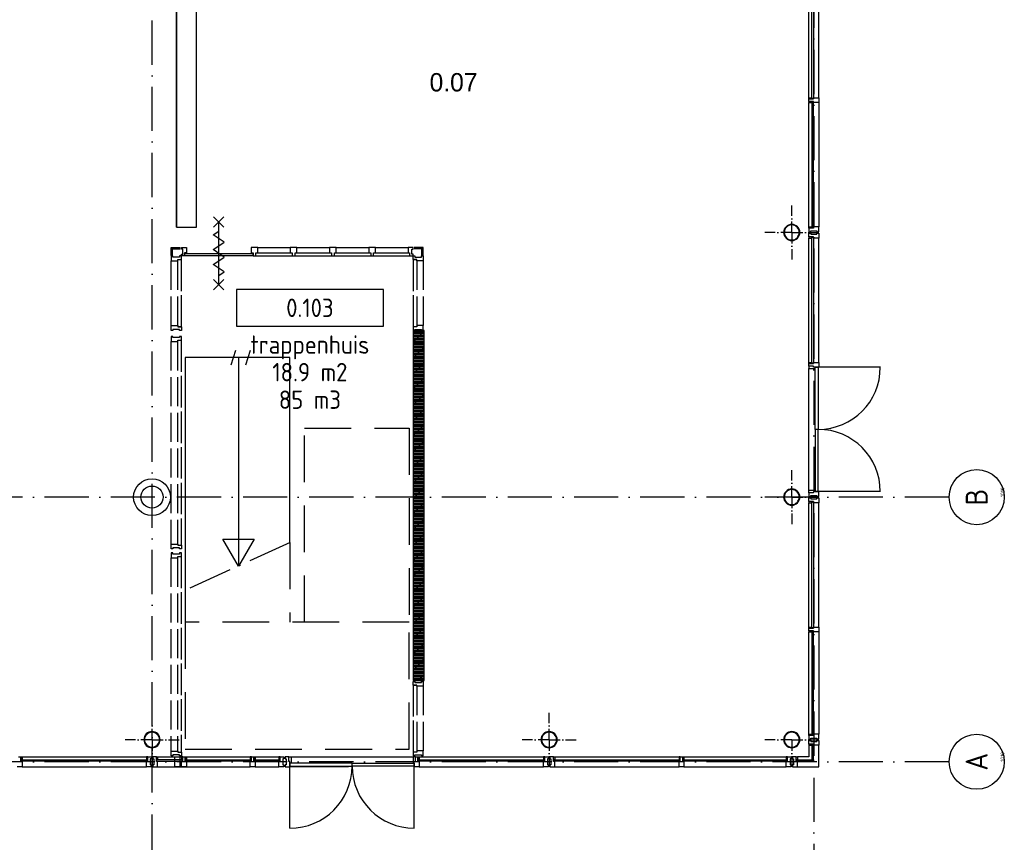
# Model space of a CAD drawing. Header units: millimetres. Extents: x 90707 to 450385, y -1262 to 949019.
# Tile 20 of 60: x 179547 to 192937, y 8112 to 19302. Entities that reach past the tile are written whole.
import ezdxf
from ezdxf.enums import TextEntityAlignment as Align

# ---------------------------------------------------------------- set-up
doc = ezdxf.new("R2010")
doc.units = ezdxf.units.MM
doc.header["$LTSCALE"] = 100
doc.linetypes.add('DASHDOT', pattern=[9, 6, -1.5, 0, -1.5])
doc.linetypes.add('HIDDEN', pattern=[9.525, 6.35, -3.175])
doc.layers.get('0').update_dxf_attribs({"linetype": 'CONTINUOUS'})
for name, color, linetype in [('AL$1----_ALGEMEEN', 7, 'CONTINUOUS'), ('AL$7----_STRAMIEN', 1, 'DASHDOT'), ('AL$8----_HULPKOLOM', 2, 'CONTINUOUS'), ('AL$8----_HULPLIJNEN', 2, 'CONTINUOUS'), ('AL22----_BINNENWAND', 7, 'CONTINUOUS'), ('AL24----_TRAPPEN', 7, 'CONTINUOUS'), ('AL28----_KONSTRUKTIE', 3, 'CONTINUOUS'), ('AL31----_BUITENKOZ', 7, 'CONTINUOUS'), ('AL31----_DRAAIRICHTING', 1, 'CONTINUOUS'), ('AL32----_BINNENKOZ', 7, 'CONTINUOUS'), ('AL65----_BEVEILIGING', 7, 'CONTINUOUS'), ('ALN-----_BLOCKNAAM', 2, 'CONTINUOUS'), ('ALXA1---_RASTER50', 12, 'CONTINUOUS'), ('ALXAB---_PREFABBETON', 1, 'CONTINUOUS'), ('ALXOU---_GLAS', 7, 'CONTINUOUS'), ('BOUW', 8, 'CONTINUOUS'), ('EL6441--_DATACOM', 3, 'CONTINUOUS'), ('INHOUD', 7, 'CONTINUOUS'), ('KABELGOOT', 8, 'CONTINUOUS'), ('OMSCHRIJVING', 7, 'CONTINUOUS'), ('OPPERVLAK', 7, 'CONTINUOUS'), ('VOLGNUMMER', 7, 'CONTINUOUS')]:
    doc.layers.add(name, color=color, linetype=linetype)
doc.styles.add('2_0', font='iso', dxfattribs={"height": 200})
doc.styles.add('BURO-025', font='BUROFONT.shx', dxfattribs={"height": 250})
doc.styles.get("Standard").update_dxf_attribs({"font": 'iso.shx'})

# ---------------------------------------------------------------- blocks, each defined once
blk = doc.blocks.new('GEBOUWLABEL')
at = {"layer": 'VOLGNUMMER'}
blk.add_lwpolyline([(-4, -1), (4, -1), (4, 1), (-4, 1)], close=True, dxfattribs=at)
at = {"color": 0, "linetype": 'ByBlock', "flags": 1}
for tag, p in [('OPPERVLAKTESOORT', (0.5, 8)), ('TERREIN', (0.5, 6.5)), ('GEBOUW', (0.5, 5)), ('GEBRUIKSFUNCTIE', (0.5, 3.5)), ('BOUWLAAG', (0.5, 2)), ('HOOGTE', (0, -6.5)), ('RUIMTEFUNCTIE', (0, -8))]:
    blk.add_attdef(tag, text='', height=1, dxfattribs=at).set_placement(p, align=Align.MIDDLE_CENTER)
at = {"layer": 'INHOUD', "color": 0, "linetype": 'ByBlock'}
blk.add_attdef('INHOUD', text='', height=1, dxfattribs=at).set_placement((0, -5), align=Align.MIDDLE_CENTER)
at = {"layer": 'OMSCHRIJVING', "color": 0, "linetype": 'ByBlock'}
blk.add_attdef('OMSCHRIJVING', text='', height=1, dxfattribs=at).set_placement((0, -2), align=Align.MIDDLE_CENTER)
at = {"layer": 'OPPERVLAK', "color": 0, "linetype": 'ByBlock'}
blk.add_attdef('OPPERVLAK', text='', height=1, dxfattribs=at).set_placement((0, -3.5), align=Align.MIDDLE_CENTER)
at = {"layer": 'VOLGNUMMER', "color": 0, "linetype": 'ByBlock'}
blk.add_attdef('VOLGNUMMER', text='', height=1, dxfattribs=at).set_placement((0, 0), align=Align.MIDDLE_CENTER)
blk = doc.blocks.new('1010')
at = {"layer": 'AL$7----_STRAMIEN', "color": 7, "linetype": 'Continuous'}
blk.add_circle((0, 750), 750, dxfattribs=at)
at = {"layer": 'AL$7----_STRAMIEN', "color": 3, "linetype": 'Continuous'}
blk.add_attdef('STR-NAAM', text='', height=600, rotation=360, dxfattribs=at).set_placement((0, 750), align=Align.MIDDLE)
at = {"layer": 'ALN-----_BLOCKNAAM', "linetype": 'Continuous'}
blk.add_text('1010', height=100, dxfattribs=at).set_placement((0, 0))
blk = doc.blocks.new('EH100000')
at = {"linetype": 'ByBlock'}
for p, q in [((1, 0.5), (0, 0.5)), ((1, 0.5, 1), (0, 0.5, 1)), ((0, -0.5, 1), (1, -0.5, 1)), ((1, -0.5), (0, -0.5))]:
    blk.add_line(p, q, dxfattribs=at)
at = {"linetype": 'ByBlock', "invisible_edges": 15}
for points in [[(1, -0.5), (0, -0.5), (0, 0.5), (1, 0.5)], [(0, 0.5), (1, 0.5), (1, 0.5, 1), (0, 0.5, 1)], [(0, -0.5, 1), (1, -0.5, 1), (1, -0.5), (0, -0.5)]]:
    blk.add_3dface(points, dxfattribs=at)
at = {"linetype": 'ByBlock', "style": '2_0', "flags": 8}
blk.add_attdef('FUNCTIE', text='', height=0.5, dxfattribs=at).set_placement((0.5, 0), align=Align.MIDDLE)
at = {"linetype": 'ByBlock', "flags": 9}
blk.add_attdef('SCHOT', text='', height=0.5, dxfattribs=at).set_placement((0.5, 0), align=Align.MIDDLE)
blk = doc.blocks.new('EH100005')
blk.add_lwpolyline([(-1, -0.5), (0, -0.5), (0, 0.5), (-1, 0.5)])
at = {"style": '2_0', "flags": 9}
blk.add_attdef('HULPSTUK', text='', height=0.5, dxfattribs=at).set_placement((0, 0), align=Align.MIDDLE)
blk = doc.blocks.new('A$Cca306792')
at = {"layer": 'AL$1----_ALGEMEEN', "color": 8}
blk.add_line((92303, 14330), (92303, 14330), dxfattribs=at)
at = {"layer": 'AL$7----_STRAMIEN'}
blk.add_line((99228, 78659), (99228, 5370), dxfattribs=at)
at = {"layer": 'AL$7----_STRAMIEN', "color": 1}
blk.add_line((101068, 10470), (79128, 10470), dxfattribs=at)
for points in [[(90228, 5550), (90228, 78659)], [(101068, 14070), (52728, 14070), (28083, 14070)]]:
    blk.add_lwpolyline(points, dxfattribs=at)
at = {"layer": 'AL$8----_HULPKOLOM', "color": 8}
blk.add_circle((90228, 14070), 250, dxfattribs=at)
at = {"layer": 'AL$8----_HULPLIJNEN', "color": 8, "linetype": 'DASHDOT', "ltscale": 0.25}
for p, q in [((98928, 17670), (98928, 18037)), ((98928, 17670), (98561, 17670)), ((98928, 17670), (98928, 17302)), ((98928, 17670), (99296, 17670)), ((98928, 14070), (98928, 14437)), ((98928, 14070), (98561, 14070)), ((98928, 14070), (98928, 13702)), ((98928, 14070), (99296, 14070)), ((90228, 10770), (90228, 11137)), ((95628, 10770), (95628, 11137)), ((90228, 10770), (89861, 10770)), ((90228, 10770), (90228, 10402)), ((90228, 10770), (90596, 10770)), ((95628, 10770), (95261, 10770)), ((95628, 10770), (95628, 10402)), ((95628, 10770), (95996, 10770)), ((98928, 10770), (98561, 10770)), ((98928, 10770), (98928, 10402)), ((98928, 10770), (99296, 10770))]:
    blk.add_line(p, q, dxfattribs=at)
at = {"layer": 'AL24----_TRAPPEN', "color": 8}
for p, q in [((91304, 15870), (91367, 16070)), ((91504, 15870), (91567, 16070)), ((90680, 15970), (90680, 12805)), ((92103, 15970), (90680, 15970)), ((91404, 15970), (91404, 13130)), ((92103, 13452), (92103, 15970)), ((90680, 15050), (90680, 12805)), ((91404, 13130), (91193, 13496)), ((91193, 13496), (91616, 13496)), ((91616, 13496), (91404, 13130))]:
    blk.add_line(p, q, dxfattribs=at)
at = {"layer": 'AL24----_TRAPPEN', "color": 8, "linetype": 'HIDDEN'}
for p, q in [((92303, 12370), (92303, 15009)), ((92303, 15009), (93726, 15009)), ((93726, 15009), (93726, 12370)), ((92103, 13452), (92103, 12370)), ((90680, 12805), (90680, 12170)), ((90680, 12370), (90680, 10639)), ((93726, 12370), (90680, 12370)), ((93726, 12370), (92303, 12370)), ((93726, 10639), (93726, 12370)), ((90680, 10639), (93726, 10639))]:
    blk.add_line(p, q, dxfattribs=at)
at = {"layer": 'AL24----_TRAPPEN', "color": 8, "linetype": 'DASHDOT'}
blk.add_line((92106, 13453), (90680, 12805), dxfattribs=at)
at = {"layer": 'AL28----_KONSTRUKTIE', "color": 8, "linetype": 'Continuous'}
for p, q in [((93928, 16336), (93778, 16336)), ((93778, 16336), (93778, 11574)), ((93928, 11574), (93928, 16336)), ((93778, 11574), (93928, 11574))]:
    blk.add_line(p, q, dxfattribs=at)
at = {"layer": 'AL28----_KONSTRUKTIE', "color": 8}
blk.add_circle((90228, 14070), 150, dxfattribs=at)
for centre, radius, start, end in [((98928, 17670), 110, 0, 180), ((98928, 17670), 102, 0, 180), ((98928, 17670), 110, 180, 0), ((98928, 17670), 102, 180, 0), ((98928, 14070), 110, 0, 180), ((98928, 14070), 110, 180, 0), ((98928, 14070), 102, 0, 180), ((98928, 14070), 102, 180, 0), ((90228, 10770), 110, 0, 180), ((90228, 10770), 102, 0, 180), ((95628, 10770), 110, 0, 180), ((95628, 10770), 102, 0, 180), ((98928, 10770), 110, 0, 180), ((98928, 10770), 102, 0, 180), ((90228, 10770), 110, 180, 0), ((90228, 10770), 102, 180, 0), ((95628, 10770), 110, 180, 0), ((95628, 10770), 102, 180, 0), ((98928, 10770), 110, 180, 0), ((98928, 10770), 102, 180, 0)]:
    blk.add_arc(centre, radius, start, end, dxfattribs=at)
at = {"layer": 'AL31----_BUITENKOZ', "color": 8}
for p, q in [((99159, 19503), (99159, 21194)), ((99298, 19503), (99298, 21194)), ((99159, 19486), (99159, 19503)), ((99159, 19503), (99197, 19503)), ((99159, 19453), (99159, 19486)), ((99159, 19486), (99226, 19486)), ((99197, 19486), (99159, 19486)), ((99197, 19453), (99159, 19453)), ((99159, 19453), (99159, 19436)), ((99226, 19453), (99159, 19453)), ((99159, 17746), (99159, 19436)), ((99159, 19436), (99197, 19436)), ((99197, 19503), (99201, 19503)), ((99197, 19486), (99197, 19503)), ((99197, 19503), (99197, 19486)), ((99226, 19486), (99197, 19486)), ((99226, 19453), (99197, 19453)), ((99197, 19453), (99197, 19436)), ((99197, 19436), (99197, 19453)), ((99197, 19436), (99201, 19436)), ((99201, 19503), (99201, 19490)), ((99201, 19490), (99222, 19490)), ((99201, 19436), (99201, 19449)), ((99201, 19449), (99222, 19449)), ((99222, 19490), (99222, 19503)), ((99222, 19503), (99226, 19503)), ((99222, 19449), (99222, 19436)), ((99222, 19436), (99226, 19436)), ((99226, 19486), (99226, 19503)), ((99226, 19503), (99298, 19503)), ((99226, 19503), (99226, 19486)), ((99226, 19436), (99226, 19453)), ((99226, 19436), (99226, 19453)), ((99298, 19436), (99226, 19436)), ((99298, 19503), (99298, 19436)), ((99298, 19436), (99298, 17746)), ((99159, 17729), (99159, 17746)), ((99159, 17746), (99197, 17746)), ((99197, 17729), (99159, 17729)), ((99226, 17729), (99159, 17729)), ((99159, 17729), (99159, 17679)), ((99159, 17679), (99189, 17679)), ((99189, 17679), (99189, 17693)), ((99189, 17693), (99269, 17693)), ((99197, 17746), (99197, 17729)), ((99197, 17746), (99201, 17746)), ((99197, 17729), (99197, 17746)), ((99226, 17729), (99197, 17729)), ((99201, 17746), (99201, 17733)), ((99201, 17733), (99222, 17733)), ((99222, 17733), (99222, 17746)), ((99222, 17746), (99226, 17746)), ((99226, 17746), (99226, 17729)), ((99226, 17746), (99226, 17729)), ((99298, 17746), (99226, 17746)), ((99269, 17693), (99269, 17679)), ((99269, 17679), (99298, 17679)), ((99298, 17679), (99298, 17746)), ((99159, 17611), (99159, 17661)), ((99159, 17661), (99189, 17661)), ((99197, 17611), (99159, 17611)), ((99159, 17611), (99159, 17594)), ((99226, 17611), (99159, 17611)), ((99159, 15903), (99159, 17594)), ((99159, 17594), (99197, 17594)), ((99189, 17661), (99189, 17647)), ((99189, 17647), (99269, 17647)), ((99197, 17594), (99197, 17611)), ((99226, 17611), (99197, 17611)), ((99197, 17611), (99197, 17594)), ((99197, 17594), (99201, 17594)), ((99201, 17594), (99201, 17607)), ((99201, 17607), (99222, 17607)), ((99222, 17607), (99222, 17594)), ((99222, 17594), (99226, 17594)), ((99226, 17594), (99226, 17611)), ((99226, 17594), (99226, 17611)), ((99298, 17594), (99226, 17594)), ((99269, 17647), (99269, 17661)), ((99269, 17661), (99298, 17661)), ((99298, 17661), (99298, 17594)), ((99298, 15903), (99298, 17594)), ((99159, 15886), (99159, 15903)), ((99159, 15903), (99197, 15903)), ((99159, 15853), (99159, 15886)), ((99159, 15886), (99226, 15886)), ((99197, 15886), (99159, 15886)), ((99159, 15853), (99159, 15819)), ((99226, 15853), (99159, 15853)), ((99226, 15853), (99159, 15853)), ((99159, 14163), (99159, 15819)), ((99159, 15819), (99247, 15819)), ((99197, 15903), (99201, 15903)), ((99197, 15886), (99197, 15903)), ((99197, 15903), (99197, 15886)), ((99226, 15886), (99197, 15886)), ((99201, 15903), (99201, 15890)), ((99201, 15890), (99222, 15890)), ((99222, 15890), (99222, 15903)), ((99222, 15903), (99226, 15903)), ((99226, 15886), (99226, 15903)), ((99226, 15903), (99298, 15903)), ((99226, 15903), (99226, 15886)), ((99226, 15836), (99226, 15853)), ((99226, 15836), (99226, 15853)), ((99247, 15836), (99226, 15836)), ((99298, 15836), (99226, 15836)), ((99247, 15836), (99287, 15836)), ((99247, 14991), (99247, 15836)), ((99247, 15819), (99247, 15836)), ((99287, 15836), (99287, 14991)), ((99298, 15903), (99298, 15836)), ((99287, 14991), (99247, 14991)), ((99287, 14991), (99247, 14991)), ((99247, 14991), (99247, 14146)), ((99287, 14146), (99287, 14991)), ((99159, 14129), (99159, 14163)), ((99159, 14163), (99247, 14163)), ((99226, 14129), (99159, 14129)), ((99159, 14129), (99159, 14079)), ((99226, 14129), (99159, 14129)), ((99159, 14079), (99189, 14079)), ((99159, 14011), (99159, 14061)), ((99159, 14061), (99189, 14061)), ((99189, 14079), (99189, 14093)), ((99189, 14093), (99269, 14093)), ((99189, 14061), (99189, 14047)), ((99226, 14146), (99226, 14129)), ((99298, 14146), (99226, 14146)), ((99247, 14146), (99226, 14146)), ((99226, 14146), (99226, 14129)), ((99247, 14163), (99247, 14146)), ((99247, 14146), (99287, 14146)), ((99269, 14093), (99269, 14079)), ((99269, 14079), (99298, 14079)), ((99269, 14047), (99269, 14061)), ((99269, 14061), (99298, 14061)), ((99298, 14079), (99298, 14146)), ((99298, 14061), (99298, 13994)), ((99197, 14011), (99159, 14011)), ((99159, 14011), (99159, 13994)), ((99226, 14011), (99159, 14011)), ((99159, 12303), (99159, 13994)), ((99159, 13994), (99197, 13994)), ((99189, 14047), (99269, 14047)), ((99197, 13994), (99197, 14011)), ((99226, 14011), (99197, 14011)), ((99197, 14011), (99197, 13994)), ((99197, 13994), (99201, 13994)), ((99201, 13994), (99201, 14007)), ((99201, 14007), (99222, 14007)), ((99222, 14007), (99222, 13994)), ((99222, 13994), (99226, 13994)), ((99226, 13994), (99226, 14011)), ((99226, 13994), (99226, 14011)), ((99298, 13994), (99226, 13994)), ((99298, 12303), (99298, 13994)), ((99159, 12286), (99159, 12303)), ((99159, 12303), (99197, 12303)), ((99159, 12253), (99159, 12286)), ((99159, 12286), (99226, 12286)), ((99197, 12286), (99159, 12286)), ((99197, 12253), (99159, 12253)), ((99159, 12253), (99159, 12236)), ((99226, 12253), (99159, 12253)), ((99159, 12236), (99197, 12236)), ((99159, 10846), (99159, 12236)), ((99197, 12303), (99201, 12303)), ((99197, 12286), (99197, 12303)), ((99197, 12303), (99197, 12286)), ((99226, 12286), (99197, 12286)), ((99226, 12253), (99197, 12253)), ((99197, 12253), (99197, 12236)), ((99197, 12236), (99197, 12253)), ((99197, 12236), (99201, 12236)), ((99201, 12303), (99201, 12290)), ((99201, 12290), (99222, 12290)), ((99201, 12236), (99201, 12249)), ((99201, 12249), (99222, 12249)), ((99222, 12290), (99222, 12303)), ((99222, 12303), (99226, 12303)), ((99222, 12249), (99222, 12236)), ((99222, 12236), (99226, 12236)), ((99226, 12286), (99226, 12303)), ((99226, 12303), (99298, 12303)), ((99226, 12303), (99226, 12286)), ((99226, 12236), (99226, 12253)), ((99226, 12236), (99226, 12253)), ((99298, 12236), (99226, 12236)), ((99298, 12303), (99298, 12236)), ((99298, 12236), (99298, 10846)), ((99159, 10829), (99159, 10846)), ((99159, 10846), (99197, 10846)), ((99197, 10829), (99159, 10829)), ((99226, 10829), (99159, 10829)), ((99159, 10829), (99159, 10779)), ((99159, 10779), (99189, 10779)), ((99189, 10779), (99189, 10793)), ((99189, 10793), (99269, 10793)), ((99197, 10846), (99197, 10829)), ((99197, 10846), (99201, 10846)), ((99197, 10829), (99197, 10846)), ((99226, 10829), (99197, 10829)), ((99201, 10846), (99201, 10833)), ((99201, 10833), (99222, 10833)), ((99222, 10833), (99222, 10846)), ((99222, 10846), (99226, 10846)), ((99226, 10846), (99226, 10829)), ((99226, 10846), (99226, 10829)), ((99298, 10846), (99226, 10846)), ((99269, 10793), (99269, 10779)), ((99269, 10779), (99298, 10779)), ((99298, 10779), (99298, 10846)), ((99159, 10694), (99159, 10539)), ((99298, 10400), (99298, 10694)), ((88412, 10539), (88445, 10539)), ((88445, 10539), (88445, 10472)), ((88445, 10501), (88445, 10539)), ((88445, 10539), (88462, 10539)), ((88445, 10472), (88445, 10501)), ((88445, 10501), (88462, 10501)), ((88462, 10501), (88445, 10501)), ((88445, 10472), (88462, 10472)), ((88462, 10472), (88445, 10472)), ((88462, 10497), (88449, 10497)), ((88449, 10497), (88449, 10476)), ((88449, 10476), (88462, 10476)), ((88462, 10539), (90152, 10539)), ((88462, 10539), (88462, 10501)), ((88462, 10501), (88462, 10497)), ((88462, 10476), (88462, 10472)), ((88462, 10472), (88462, 10400)), ((90169, 10539), (90152, 10539)), ((90152, 10539), (90152, 10501)), ((90152, 10501), (90169, 10501)), ((90152, 10501), (90152, 10497)), ((90169, 10501), (90152, 10501)), ((90152, 10497), (90165, 10497)), ((90165, 10476), (90152, 10476)), ((90152, 10476), (90152, 10472)), ((90152, 10472), (90169, 10472)), ((90152, 10400), (90152, 10472)), ((90152, 10472), (90169, 10472)), ((90165, 10497), (90165, 10476)), ((90169, 10501), (90169, 10539)), ((90169, 10472), (90169, 10539)), ((90169, 10539), (90219, 10539)), ((90169, 10472), (90169, 10501)), ((90219, 10509), (90205, 10509)), ((90205, 10509), (90205, 10429)), ((90219, 10539), (90219, 10509)), ((90287, 10539), (90237, 10539)), ((90237, 10539), (90237, 10509)), ((90237, 10509), (90251, 10509)), ((90251, 10509), (90251, 10429)), ((90287, 10539), (91582, 10539)), ((90287, 10501), (90287, 10539)), ((90287, 10539), (90304, 10539)), ((90287, 10472), (90287, 10539)), ((90287, 10472), (90287, 10501)), ((90287, 10501), (90304, 10501)), ((90304, 10501), (90287, 10501)), ((90304, 10472), (90287, 10472)), ((90304, 10472), (90287, 10472)), ((90304, 10497), (90291, 10497)), ((90291, 10497), (90291, 10476)), ((90291, 10476), (90304, 10476)), ((90304, 10539), (90304, 10501)), ((90304, 10501), (90304, 10497)), ((90304, 10476), (90304, 10472)), ((90304, 10400), (90304, 10472)), ((90539, 10400), (90539, 10539)), ((90539, 10539), (90606, 10539)), ((90606, 10539), (90606, 10400)), ((90645, 10539), (90628, 10539)), ((90628, 10539), (90628, 10501)), ((90628, 10501), (90645, 10501)), ((90628, 10501), (90628, 10497)), ((90645, 10501), (90628, 10501)), ((90628, 10497), (90641, 10497)), ((90641, 10476), (90628, 10476)), ((90628, 10476), (90628, 10472)), ((90628, 10472), (90645, 10472)), ((90628, 10400), (90628, 10472)), ((90628, 10472), (90645, 10472)), ((90641, 10497), (90641, 10476)), ((90645, 10501), (90645, 10539)), ((90645, 10472), (90645, 10539)), ((90645, 10539), (90678, 10539)), ((90645, 10472), (90645, 10501)), ((90678, 10539), (90678, 10472)), ((90678, 10501), (90678, 10539)), ((90678, 10539), (90695, 10539)), ((90678, 10472), (90678, 10501)), ((90678, 10501), (90695, 10501)), ((90695, 10501), (90678, 10501)), ((90678, 10472), (90695, 10472)), ((90695, 10472), (90678, 10472)), ((90695, 10497), (90682, 10497)), ((90682, 10497), (90682, 10476)), ((90682, 10476), (90695, 10476)), ((90695, 10539), (90695, 10501)), ((90695, 10501), (90695, 10497)), ((90695, 10476), (90695, 10472)), ((90695, 10472), (90695, 10400)), ((91582, 10539), (91565, 10539)), ((91565, 10539), (91565, 10501)), ((91565, 10501), (91582, 10501)), ((91565, 10501), (91565, 10497)), ((91582, 10501), (91565, 10501)), ((91565, 10497), (91578, 10497)), ((91578, 10476), (91565, 10476)), ((91565, 10476), (91565, 10472)), ((91565, 10472), (91582, 10472)), ((91565, 10400), (91565, 10472)), ((91565, 10472), (91582, 10472)), ((91578, 10497), (91578, 10476)), ((91582, 10501), (91582, 10539)), ((91582, 10472), (91582, 10539)), ((91582, 10539), (91615, 10539)), ((91582, 10472), (91582, 10501)), ((91615, 10539), (91615, 10472)), ((91615, 10501), (91615, 10539)), ((91615, 10539), (91632, 10539)), ((91615, 10472), (91615, 10501)), ((91615, 10501), (91632, 10501)), ((91632, 10501), (91615, 10501)), ((91615, 10472), (91632, 10472)), ((91632, 10472), (91615, 10472)), ((91632, 10497), (91619, 10497)), ((91619, 10497), (91619, 10476)), ((91619, 10476), (91632, 10476)), ((91632, 10539), (91952, 10539)), ((91632, 10539), (91632, 10501)), ((91632, 10501), (91632, 10497)), ((91632, 10476), (91632, 10472)), ((91632, 10472), (91632, 10400)), ((91969, 10539), (91952, 10539)), ((91952, 10539), (91952, 10501)), ((91952, 10501), (91969, 10501)), ((91952, 10501), (91952, 10497)), ((91969, 10501), (91952, 10501)), ((91952, 10497), (91965, 10497)), ((91965, 10476), (91952, 10476)), ((91952, 10476), (91952, 10472)), ((91952, 10472), (91969, 10472)), ((91952, 10400), (91952, 10472)), ((91952, 10472), (91969, 10472)), ((91965, 10497), (91965, 10476)), ((91969, 10501), (91969, 10539)), ((91969, 10472), (91969, 10539)), ((91969, 10539), (92019, 10539)), ((91969, 10472), (91969, 10501)), ((92019, 10509), (92005, 10509)), ((92005, 10509), (92005, 10429)), ((92019, 10539), (92019, 10509)), ((92087, 10539), (92037, 10539)), ((92037, 10539), (92037, 10509)), ((92037, 10509), (92051, 10509)), ((92051, 10509), (92051, 10429)), ((92087, 10539), (92121, 10539)), ((92087, 10472), (92087, 10539)), ((92087, 10472), (92087, 10539)), ((92104, 10472), (92087, 10472)), ((92104, 10472), (92087, 10472)), ((92104, 10451), (92104, 10472)), ((92104, 10400), (92104, 10472)), ((92104, 10451), (92104, 10411)), ((92950, 10451), (92104, 10451)), ((92121, 10451), (92104, 10451)), ((92121, 10539), (93778, 10539)), ((92121, 10539), (92121, 10451)), ((92950, 10411), (92950, 10451)), ((92950, 10451), (93795, 10451)), ((92950, 10411), (92950, 10451)), ((93812, 10539), (93778, 10539)), ((93778, 10539), (93778, 10451)), ((93778, 10451), (93795, 10451)), ((93795, 10451), (93795, 10472)), ((93795, 10472), (93812, 10472)), ((93795, 10400), (93795, 10472)), ((93795, 10472), (93812, 10472)), ((93795, 10451), (93795, 10411)), ((93812, 10472), (93812, 10539)), ((93812, 10472), (93812, 10539)), ((93812, 10539), (93845, 10539)), ((93845, 10539), (93845, 10472)), ((93845, 10501), (93845, 10539)), ((93845, 10539), (93862, 10539)), ((93845, 10472), (93845, 10501)), ((93845, 10501), (93862, 10501)), ((93862, 10501), (93845, 10501)), ((93845, 10472), (93862, 10472)), ((93862, 10472), (93845, 10472)), ((93862, 10497), (93849, 10497)), ((93849, 10497), (93849, 10476)), ((93849, 10476), (93862, 10476)), ((93862, 10539), (95552, 10539)), ((93862, 10539), (93862, 10501)), ((93862, 10501), (93862, 10497)), ((93862, 10476), (93862, 10472)), ((93862, 10472), (93862, 10400)), ((95569, 10539), (95552, 10539)), ((95552, 10539), (95552, 10501)), ((95552, 10501), (95569, 10501)), ((95552, 10501), (95552, 10497)), ((95569, 10501), (95552, 10501)), ((95552, 10497), (95565, 10497)), ((95565, 10476), (95552, 10476)), ((95552, 10476), (95552, 10472)), ((95552, 10472), (95569, 10472)), ((95552, 10400), (95552, 10472)), ((95552, 10472), (95569, 10472)), ((95565, 10497), (95565, 10476)), ((95569, 10501), (95569, 10539)), ((95569, 10472), (95569, 10539)), ((95569, 10539), (95619, 10539)), ((95569, 10472), (95569, 10501)), ((95619, 10509), (95605, 10509)), ((95605, 10509), (95605, 10429)), ((95619, 10539), (95619, 10509)), ((95687, 10539), (95637, 10539)), ((95637, 10539), (95637, 10509)), ((95637, 10509), (95651, 10509)), ((95651, 10509), (95651, 10429)), ((95687, 10539), (97412, 10539)), ((95687, 10501), (95687, 10539)), ((95687, 10539), (95704, 10539)), ((95687, 10472), (95687, 10539)), ((95687, 10472), (95687, 10501)), ((95687, 10501), (95704, 10501)), ((95704, 10501), (95687, 10501)), ((95704, 10472), (95687, 10472)), ((95704, 10472), (95687, 10472)), ((95704, 10497), (95691, 10497)), ((95691, 10497), (95691, 10476)), ((95691, 10476), (95704, 10476)), ((95704, 10539), (95704, 10501)), ((95704, 10501), (95704, 10497)), ((95704, 10476), (95704, 10472)), ((95704, 10400), (95704, 10472)), ((97412, 10539), (97395, 10539)), ((97395, 10539), (97395, 10501)), ((97395, 10501), (97412, 10501)), ((97395, 10501), (97395, 10497)), ((97412, 10501), (97395, 10501)), ((97395, 10497), (97408, 10497)), ((97408, 10476), (97395, 10476)), ((97395, 10476), (97395, 10472)), ((97395, 10472), (97412, 10472)), ((97395, 10400), (97395, 10472)), ((97395, 10472), (97412, 10472)), ((97408, 10497), (97408, 10476)), ((97412, 10501), (97412, 10539)), ((97412, 10472), (97412, 10539)), ((97412, 10539), (97445, 10539)), ((97412, 10472), (97412, 10501)), ((97445, 10539), (97445, 10472)), ((97445, 10501), (97445, 10539)), ((97445, 10539), (97462, 10539)), ((97445, 10472), (97445, 10501)), ((97445, 10501), (97462, 10501)), ((97462, 10501), (97445, 10501)), ((97445, 10472), (97462, 10472)), ((97462, 10472), (97445, 10472)), ((97462, 10497), (97449, 10497)), ((97449, 10497), (97449, 10476)), ((97449, 10476), (97462, 10476)), ((97462, 10539), (98853, 10539)), ((97462, 10539), (97462, 10501)), ((97462, 10501), (97462, 10497)), ((97462, 10476), (97462, 10472)), ((97462, 10472), (97462, 10400)), ((98870, 10539), (98853, 10539)), ((98853, 10539), (98853, 10501)), ((98853, 10501), (98870, 10501)), ((98853, 10501), (98853, 10497)), ((98870, 10501), (98853, 10501)), ((98853, 10497), (98866, 10497)), ((98866, 10476), (98853, 10476)), ((98853, 10476), (98853, 10472)), ((98853, 10472), (98870, 10472)), ((98853, 10400), (98853, 10472)), ((98853, 10472), (98870, 10472)), ((98866, 10497), (98866, 10476)), ((98870, 10501), (98870, 10539)), ((98870, 10472), (98870, 10539)), ((98870, 10539), (98920, 10539)), ((98870, 10472), (98870, 10501)), ((98920, 10509), (98906, 10509)), ((98906, 10509), (98906, 10429)), ((98920, 10539), (98920, 10509)), ((99159, 10539), (99004, 10539)), ((88462, 10400), (88395, 10400)), ((88462, 10400), (90152, 10400)), ((90219, 10400), (90152, 10400)), ((90205, 10429), (90219, 10429)), ((90219, 10429), (90219, 10400)), ((90251, 10429), (90237, 10429)), ((90237, 10429), (90237, 10400)), ((90237, 10400), (90304, 10400)), ((90304, 10400), (91565, 10400)), ((90606, 10400), (90539, 10400)), ((90695, 10400), (90628, 10400)), ((91632, 10400), (91565, 10400)), ((91632, 10400), (91952, 10400)), ((92019, 10400), (91952, 10400)), ((92005, 10429), (92019, 10429)), ((92019, 10429), (92019, 10400)), ((92051, 10429), (92037, 10429)), ((92037, 10429), (92037, 10400)), ((92037, 10400), (92104, 10400)), ((92104, 10411), (92950, 10411)), ((92898, 10400), (92104, 10400)), ((93795, 10411), (92950, 10411)), ((93862, 10400), (93795, 10400)), ((93862, 10400), (95552, 10400)), ((95619, 10400), (95552, 10400)), ((95605, 10429), (95619, 10429)), ((95619, 10429), (95619, 10400)), ((95651, 10429), (95637, 10429)), ((95637, 10429), (95637, 10400)), ((95637, 10400), (95704, 10400)), ((95704, 10400), (97395, 10400)), ((97462, 10400), (97395, 10400)), ((97462, 10400), (98853, 10400)), ((98920, 10400), (98853, 10400)), ((98906, 10429), (98920, 10429)), ((98920, 10429), (98920, 10400)), ((99004, 10400), (99298, 10400))]:
    blk.add_line(p, q, dxfattribs=at)
at = {"layer": 'AL31----_BUITENKOZ', "color": 8, "linetype": 'Continuous'}
for p, q in [((99159, 10711), (99159, 10761)), ((99159, 10761), (99165, 10761)), ((99165, 10761), (99179, 10761)), ((99179, 10761), (99179, 10761)), ((99179, 10761), (99189, 10761)), ((99189, 10761), (99189, 10747)), ((99189, 10747), (99269, 10747)), ((99269, 10747), (99269, 10761)), ((99269, 10761), (99278, 10761)), ((99278, 10761), (99278, 10761)), ((99278, 10761), (99292, 10761)), ((99292, 10761), (99298, 10761)), ((99298, 10761), (99298, 10742)), ((99298, 10742), (99298, 10694)), ((99197, 10711), (99159, 10711)), ((99159, 10711), (99159, 10694)), ((99226, 10711), (99159, 10711)), ((99159, 10694), (99197, 10694)), ((99197, 10694), (99197, 10711)), ((99226, 10694), (99226, 10711)), ((99279, 10694), (99226, 10694)), ((99287, 10694), (99279, 10694)), ((99291, 10694), (99287, 10694)), ((99298, 10694), (99291, 10694)), ((98987, 10539), (98937, 10539)), ((98937, 10539), (98937, 10533)), ((98937, 10533), (98937, 10519)), ((98937, 10519), (98937, 10519)), ((98937, 10519), (98937, 10509)), ((98937, 10509), (98951, 10509)), ((98951, 10509), (98951, 10429)), ((98987, 10501), (98987, 10539)), ((98987, 10539), (99004, 10539)), ((98987, 10472), (98987, 10539)), ((99004, 10501), (98987, 10501)), ((99004, 10472), (98987, 10472)), ((99004, 10539), (99004, 10501)), ((99004, 10419), (99004, 10472)), ((98951, 10429), (98937, 10429)), ((98937, 10429), (98937, 10420)), ((98937, 10420), (98937, 10420)), ((98937, 10420), (98937, 10406)), ((98937, 10406), (98937, 10400)), ((98937, 10400), (98956, 10400)), ((98956, 10400), (99004, 10400)), ((99004, 10411), (99004, 10419)), ((99004, 10407), (99004, 10411)), ((99004, 10400), (99004, 10407))]:
    blk.add_line(p, q, dxfattribs=at)
at = {"layer": 'AL31----_DRAAIRICHTING', "color": 8}
for p, q in [((100133, 15836), (99287, 15836)), ((99287, 15836), (99287, 14991)), ((99287, 14146), (99287, 14991)), ((100133, 14146), (99287, 14146)), ((92104, 9565), (92104, 10411)), ((92104, 10411), (92950, 10411)), ((93795, 10411), (92950, 10411)), ((93795, 9565), (93795, 10411))]:
    blk.add_line(p, q, dxfattribs=at)
for centre, start, end in [((99287, 15836), 270, 0), ((99287, 14146), 0, 90), ((92104, 10411), 270, 0), ((93795, 10411), 180, 270)]:
    blk.add_arc(centre, 845, start, end, dxfattribs=at)
at = {"layer": 'AL32----_BINNENKOZ', "color": 8}
for p, q in [((90489, 17355), (90489, 17464)), ((90489, 17464), (90613, 17464)), ((90507, 17446), (90489, 17464)), ((90507, 17355), (90507, 17446)), ((90507, 17446), (90613, 17446)), ((90628, 17441), (90628, 17464)), ((90628, 17464), (90695, 17464)), ((90645, 17441), (90628, 17441)), ((90645, 17374), (90645, 17441)), ((90695, 17464), (90695, 17392)), ((91665, 17464), (91575, 17464)), ((91575, 17464), (91575, 17392)), ((91665, 17392), (91665, 17464)), ((91665, 17464), (92109, 17464)), ((92199, 17464), (92109, 17464)), ((92109, 17464), (92109, 17392)), ((92199, 17392), (92199, 17464)), ((92199, 17464), (92643, 17464)), ((92733, 17464), (92643, 17464)), ((92643, 17464), (92643, 17392)), ((92733, 17392), (92733, 17464)), ((92733, 17464), (93177, 17464)), ((93267, 17464), (93177, 17464)), ((93177, 17464), (93177, 17392)), ((93267, 17392), (93267, 17464)), ((93267, 17464), (93711, 17464)), ((93778, 17464), (93711, 17464)), ((93711, 17464), (93711, 17392)), ((93761, 17374), (93761, 17441)), ((93761, 17441), (93778, 17441)), ((93778, 17441), (93778, 17464)), ((93917, 17464), (93793, 17464)), ((93899, 17446), (93793, 17446)), ((93899, 17446), (93917, 17464)), ((93899, 17355), (93899, 17446)), ((93917, 17355), (93917, 17464)), ((90511, 17350), (90489, 17350)), ((90489, 17350), (90489, 17283)), ((90489, 17283), (90577, 17283)), ((90489, 16888), (90489, 17283)), ((90511, 17334), (90511, 17350)), ((90603, 17334), (90511, 17334)), ((90577, 17283), (90577, 17300)), ((90577, 17300), (90628, 17300)), ((90577, 16888), (90577, 17283)), ((90628, 17350), (90603, 17350)), ((90603, 17350), (90603, 17334)), ((90628, 17350), (90628, 17374)), ((90628, 17374), (90645, 17374)), ((90668, 17350), (90628, 17350)), ((90628, 17300), (90628, 17350)), ((90628, 16871), (90628, 17300)), ((90695, 17392), (90668, 17392)), ((90668, 17392), (90668, 17350)), ((90670, 17350), (90670, 17386)), ((90670, 17386), (91600, 17386)), ((91600, 17350), (90670, 17350)), ((91575, 17392), (91602, 17392)), ((91600, 17386), (91600, 17350)), ((91602, 17392), (91602, 17350)), ((91602, 17350), (91638, 17350)), ((91638, 17350), (91638, 17392)), ((91638, 17392), (91665, 17392)), ((91638, 17350), (92134, 17350)), ((91665, 17392), (92109, 17392)), ((92109, 17392), (92134, 17392)), ((92134, 17392), (92134, 17350)), ((92134, 17350), (92174, 17350)), ((92172, 17350), (92668, 17350)), ((92174, 17350), (92174, 17392)), ((92174, 17392), (92199, 17392)), ((92199, 17392), (92643, 17392)), ((92643, 17392), (92668, 17392)), ((92668, 17392), (92668, 17350)), ((92668, 17350), (92708, 17350)), ((92706, 17350), (93202, 17350)), ((92708, 17350), (92708, 17392)), ((92708, 17392), (92733, 17392)), ((92733, 17392), (93177, 17392)), ((93177, 17392), (93202, 17392)), ((93202, 17392), (93202, 17350)), ((93202, 17350), (93242, 17350)), ((93242, 17350), (93242, 17392)), ((93242, 17392), (93267, 17392)), ((93242, 17350), (93744, 17350)), ((93267, 17392), (93711, 17392)), ((93711, 17392), (93728, 17392)), ((93728, 17392), (93728, 17350)), ((93728, 17350), (93778, 17350)), ((93778, 17374), (93761, 17374)), ((93778, 17350), (93778, 17374)), ((93778, 17350), (93803, 17350)), ((93778, 17300), (93778, 17350)), ((93778, 17300), (93829, 17300)), ((93829, 17300), (93778, 17300)), ((93778, 17300), (93778, 16871)), ((93803, 17350), (93803, 17334)), ((93803, 17334), (93895, 17334)), ((93829, 17283), (93829, 17300)), ((93917, 17283), (93829, 17283)), ((93829, 17283), (93829, 16888)), ((93895, 17334), (93895, 17350)), ((93895, 17350), (93917, 17350)), ((93917, 17350), (93917, 17283)), ((93917, 17283), (93917, 16888)), ((90489, 16403), (90489, 16798)), ((90577, 16403), (90577, 16798)), ((90628, 16386), (90628, 16815)), ((93778, 16815), (93778, 16386)), ((93829, 16798), (93829, 16403)), ((93917, 16798), (93917, 16403)), ((90489, 16336), (90489, 16403)), ((90489, 16403), (90577, 16403)), ((90603, 16352), (90511, 16352)), ((90511, 16352), (90511, 16336)), ((90577, 16403), (90577, 16386)), ((90628, 16386), (90577, 16386)), ((90577, 16386), (90628, 16386)), ((90603, 16336), (90603, 16352)), ((90628, 16386), (90628, 16336)), ((93829, 16386), (93778, 16386)), ((93778, 16386), (93778, 16336)), ((93803, 16336), (93803, 16352)), ((93803, 16352), (93895, 16352)), ((93917, 16403), (93829, 16403)), ((93829, 16403), (93829, 16386)), ((93895, 16352), (93895, 16336)), ((93917, 16336), (93917, 16403)), ((90511, 16336), (90489, 16336)), ((90511, 16255), (90489, 16255)), ((90489, 16255), (90489, 16188)), ((90511, 16239), (90511, 16255)), ((90603, 16239), (90511, 16239)), ((90577, 16188), (90577, 16205)), ((90577, 16205), (90628, 16205)), ((90628, 16336), (90603, 16336)), ((90628, 16255), (90603, 16255)), ((90603, 16255), (90603, 16239)), ((90628, 16205), (90628, 16255)), ((90628, 15776), (90628, 16205)), ((93778, 16336), (93803, 16336)), ((93895, 16336), (93917, 16336)), ((90489, 16188), (90577, 16188)), ((90489, 15793), (90489, 16188)), ((90577, 15793), (90577, 16188)), ((90489, 15308), (90489, 15703)), ((90577, 15308), (90577, 15703)), ((90628, 15291), (90628, 15720)), ((90489, 14823), (90489, 15218)), ((90577, 14823), (90577, 15218)), ((90628, 14806), (90628, 15235)), ((90489, 14338), (90489, 14733)), ((90577, 14338), (90577, 14733)), ((90628, 14321), (90628, 14750)), ((90489, 13853), (90489, 14248)), ((90577, 13853), (90577, 14248)), ((90628, 13836), (90628, 14265)), ((90489, 13432), (90489, 13763)), ((90577, 13432), (90577, 13763)), ((90628, 13415), (90628, 13780)), ((90489, 13365), (90489, 13432)), ((90489, 13432), (90577, 13432)), ((90577, 13432), (90577, 13415)), ((90577, 13415), (90628, 13415)), ((90628, 13415), (90628, 13365)), ((90511, 13365), (90489, 13365)), ((90511, 13311), (90489, 13311)), ((90489, 13311), (90489, 13244)), ((90603, 13381), (90511, 13381)), ((90511, 13381), (90511, 13365)), ((90511, 13295), (90511, 13311)), ((90603, 13295), (90511, 13295)), ((90577, 13244), (90577, 13261)), ((90577, 13261), (90628, 13261)), ((90603, 13365), (90603, 13381)), ((90628, 13365), (90603, 13365)), ((90628, 13311), (90603, 13311)), ((90603, 13311), (90603, 13295)), ((90628, 13261), (90628, 13311)), ((90628, 12832), (90628, 13261)), ((90489, 13244), (90577, 13244)), ((90489, 12849), (90489, 13244)), ((90577, 12849), (90577, 13244)), ((90489, 12364), (90489, 12759)), ((90577, 12364), (90577, 12759)), ((90628, 12347), (90628, 12776)), ((90489, 11879), (90489, 12274)), ((90577, 11879), (90577, 12274)), ((90628, 11862), (90628, 12291)), ((90489, 11394), (90489, 11789)), ((90577, 11394), (90577, 11789)), ((90628, 11377), (90628, 11806)), ((93778, 11564), (93803, 11564)), ((93778, 11514), (93778, 11564)), ((93803, 11564), (93803, 11548)), ((93803, 11548), (93895, 11548)), ((93895, 11548), (93895, 11564)), ((93895, 11564), (93917, 11564)), ((93917, 11564), (93917, 11497)), ((93778, 11514), (93829, 11514)), ((93829, 11514), (93778, 11514)), ((93778, 11514), (93778, 11085)), ((93829, 11497), (93829, 11514)), ((93917, 11497), (93829, 11497)), ((93829, 11497), (93829, 11102)), ((93917, 11497), (93917, 11102)), ((90489, 10909), (90489, 11304)), ((90577, 10909), (90577, 11304)), ((90628, 10892), (90628, 11321)), ((93778, 11029), (93778, 10600)), ((93829, 11012), (93829, 10617)), ((93917, 11012), (93917, 10617)), ((90489, 10616), (90489, 10819)), ((90577, 10616), (90577, 10819)), ((90628, 10599), (90628, 10836)), ((90489, 10549), (90489, 10616)), ((90489, 10616), (90577, 10616)), ((90577, 10616), (90577, 10599)), ((90577, 10599), (90628, 10599)), ((90628, 10599), (90628, 10549)), ((93829, 10600), (93778, 10600)), ((93778, 10600), (93778, 10550)), ((93917, 10617), (93829, 10617)), ((93829, 10617), (93829, 10600)), ((93917, 10550), (93917, 10617)), ((90511, 10549), (90489, 10549)), ((90603, 10565), (90511, 10565)), ((90511, 10565), (90511, 10549)), ((90603, 10549), (90603, 10565)), ((90628, 10549), (90603, 10549)), ((93778, 10550), (93803, 10550)), ((93803, 10550), (93803, 10566)), ((93803, 10566), (93895, 10566)), ((93895, 10566), (93895, 10550)), ((93895, 10550), (93917, 10550))]:
    blk.add_line(p, q, dxfattribs=at)
at = {"layer": 'AL65----_BEVEILIGING', "color": 8, "linetype": 'Continuous'}
for points in [[(91205, 17741), (91065, 17881)], [(91065, 17741), (91205, 17881)], [(91135, 16961), (91135, 17811)], [(91135, 17486), (91210, 17536), (91060, 17636), (91135, 17686)], [(91135, 17286), (91210, 17336), (91060, 17436), (91135, 17486)], [(91135, 17086), (91210, 17136), (91060, 17236), (91135, 17286)], [(91205, 16891), (91065, 17031)], [(91065, 16891), (91205, 17031)]]:
    blk.add_lwpolyline(points, dxfattribs=at)
at = {"layer": 'ALXA1---_RASTER50', "color": 8}
for p, q in [((93778, 16329), (93928, 16329)), ((93778, 16309), (93928, 16309)), ((93778, 16289), (93928, 16289)), ((93778, 16269), (93928, 16269)), ((93778, 16249), (93928, 16249)), ((93778, 16229), (93928, 16229)), ((93778, 16209), (93928, 16209)), ((93778, 16189), (93928, 16189)), ((93778, 16169), (93928, 16169)), ((93778, 16149), (93928, 16149)), ((93778, 16129), (93928, 16129)), ((93778, 16109), (93928, 16109)), ((93778, 16089), (93928, 16089)), ((93778, 16069), (93928, 16069)), ((93778, 16049), (93928, 16049)), ((93778, 16029), (93928, 16029)), ((93778, 16009), (93928, 16009)), ((93778, 15989), (93928, 15989)), ((93778, 15969), (93928, 15969)), ((93778, 15949), (93928, 15949)), ((93778, 15929), (93928, 15929)), ((93778, 15909), (93928, 15909)), ((93778, 15889), (93928, 15889)), ((93778, 15869), (93928, 15869)), ((93778, 15849), (93928, 15849)), ((93778, 15829), (93928, 15829)), ((93778, 15809), (93928, 15809)), ((93778, 15789), (93928, 15789)), ((93778, 15769), (93928, 15769)), ((93778, 15749), (93928, 15749)), ((93778, 15729), (93928, 15729)), ((93778, 15709), (93928, 15709)), ((93778, 15689), (93928, 15689)), ((93778, 15669), (93928, 15669)), ((93778, 15649), (93928, 15649)), ((93778, 15629), (93928, 15629)), ((93778, 15609), (93928, 15609)), ((93778, 15589), (93928, 15589)), ((93778, 15569), (93928, 15569)), ((93778, 15549), (93928, 15549)), ((93778, 15529), (93928, 15529)), ((93778, 15509), (93928, 15509)), ((93778, 15489), (93928, 15489)), ((93778, 15469), (93928, 15469)), ((93778, 15449), (93928, 15449)), ((93778, 15429), (93928, 15429)), ((93778, 15409), (93928, 15409)), ((93778, 15389), (93928, 15389)), ((93778, 15369), (93928, 15369)), ((93778, 15349), (93928, 15349)), ((93778, 15329), (93928, 15329)), ((93778, 15309), (93928, 15309)), ((93778, 15289), (93928, 15289)), ((93778, 15269), (93928, 15269)), ((93778, 15249), (93928, 15249)), ((93778, 15229), (93928, 15229)), ((93778, 15209), (93928, 15209)), ((93778, 15189), (93928, 15189)), ((93778, 15169), (93928, 15169)), ((93778, 15149), (93928, 15149)), ((93778, 15129), (93928, 15129)), ((93778, 15109), (93928, 15109)), ((93778, 15089), (93928, 15089)), ((93778, 15069), (93928, 15069)), ((93778, 15049), (93928, 15049)), ((93778, 15029), (93928, 15029)), ((93778, 15009), (93928, 15009)), ((93778, 14989), (93928, 14989)), ((93778, 14969), (93928, 14969)), ((93778, 14949), (93928, 14949)), ((93778, 14929), (93928, 14929)), ((93778, 14909), (93928, 14909)), ((93778, 14889), (93928, 14889)), ((93778, 14869), (93928, 14869)), ((93778, 14849), (93928, 14849)), ((93778, 14829), (93928, 14829)), ((93778, 14809), (93928, 14809)), ((93778, 14789), (93928, 14789)), ((93778, 14769), (93928, 14769)), ((93778, 14749), (93928, 14749)), ((93778, 14729), (93928, 14729)), ((93778, 14709), (93928, 14709)), ((93778, 14689), (93928, 14689)), ((93778, 14669), (93928, 14669)), ((93778, 14649), (93928, 14649)), ((93778, 14629), (93928, 14629)), ((93778, 14609), (93928, 14609)), ((93778, 14589), (93928, 14589)), ((93778, 14569), (93928, 14569)), ((93778, 14549), (93928, 14549)), ((93778, 14529), (93928, 14529)), ((93778, 14509), (93928, 14509)), ((93778, 14489), (93928, 14489)), ((93778, 14469), (93928, 14469)), ((93778, 14449), (93928, 14449)), ((93778, 14429), (93928, 14429)), ((93778, 14409), (93928, 14409)), ((93778, 14389), (93928, 14389)), ((93778, 14369), (93928, 14369)), ((93778, 14349), (93928, 14349)), ((93778, 14329), (93928, 14329)), ((93778, 14309), (93928, 14309)), ((93778, 14289), (93928, 14289)), ((93778, 14269), (93928, 14269)), ((93778, 14249), (93928, 14249)), ((93778, 14229), (93928, 14229)), ((93778, 14209), (93928, 14209)), ((93778, 14189), (93928, 14189)), ((93778, 14169), (93928, 14169)), ((93778, 14149), (93928, 14149)), ((93778, 14129), (93928, 14129)), ((93778, 14109), (93928, 14109)), ((93778, 14089), (93928, 14089)), ((93778, 14069), (93928, 14069)), ((93778, 14049), (93928, 14049)), ((93778, 14029), (93928, 14029)), ((93778, 14009), (93928, 14009)), ((93778, 13989), (93928, 13989)), ((93778, 13969), (93928, 13969)), ((93778, 13949), (93928, 13949)), ((93778, 13929), (93928, 13929)), ((93778, 13909), (93928, 13909)), ((93778, 13889), (93928, 13889)), ((93778, 13869), (93928, 13869)), ((93778, 13849), (93928, 13849)), ((93778, 13829), (93928, 13829)), ((93778, 13809), (93928, 13809)), ((93778, 13789), (93928, 13789)), ((93778, 13769), (93928, 13769)), ((93778, 13749), (93928, 13749)), ((93778, 13729), (93928, 13729)), ((93778, 13709), (93928, 13709)), ((93778, 13689), (93928, 13689)), ((93778, 13669), (93928, 13669)), ((93778, 13649), (93928, 13649)), ((93778, 13629), (93928, 13629)), ((93778, 13609), (93928, 13609)), ((93778, 13589), (93928, 13589)), ((93778, 13569), (93928, 13569)), ((93778, 13549), (93928, 13549)), ((93778, 13529), (93928, 13529)), ((93778, 13509), (93928, 13509)), ((93778, 13489), (93928, 13489)), ((93778, 13469), (93928, 13469)), ((93778, 13449), (93928, 13449)), ((93778, 13429), (93928, 13429)), ((93778, 13409), (93928, 13409)), ((93778, 13389), (93928, 13389)), ((93778, 13369), (93928, 13369)), ((93778, 13349), (93928, 13349)), ((93778, 13329), (93928, 13329)), ((93778, 13309), (93928, 13309)), ((93778, 13289), (93928, 13289)), ((93778, 13269), (93928, 13269)), ((93778, 13249), (93928, 13249)), ((93778, 13229), (93928, 13229)), ((93778, 13209), (93928, 13209)), ((93778, 13189), (93928, 13189)), ((93778, 13169), (93928, 13169)), ((93778, 13149), (93928, 13149)), ((93778, 13129), (93928, 13129)), ((93778, 13109), (93928, 13109)), ((93778, 13089), (93928, 13089)), ((93778, 13069), (93928, 13069)), ((93778, 13049), (93928, 13049)), ((93778, 13029), (93928, 13029)), ((93778, 13009), (93928, 13009)), ((93778, 12989), (93928, 12989)), ((93778, 12969), (93928, 12969)), ((93778, 12949), (93928, 12949)), ((93778, 12929), (93928, 12929)), ((93778, 12909), (93928, 12909)), ((93778, 12889), (93928, 12889)), ((93778, 12869), (93928, 12869)), ((93778, 12849), (93928, 12849)), ((93778, 12829), (93928, 12829)), ((93778, 12809), (93928, 12809)), ((93778, 12789), (93928, 12789)), ((93778, 12769), (93928, 12769)), ((93778, 12749), (93928, 12749)), ((93778, 12729), (93928, 12729)), ((93778, 12709), (93928, 12709)), ((93778, 12689), (93928, 12689)), ((93778, 12669), (93928, 12669)), ((93778, 12649), (93928, 12649)), ((93778, 12629), (93928, 12629)), ((93778, 12609), (93928, 12609)), ((93778, 12589), (93928, 12589)), ((93778, 12569), (93928, 12569)), ((93778, 12549), (93928, 12549)), ((93778, 12529), (93928, 12529)), ((93778, 12509), (93928, 12509)), ((93778, 12489), (93928, 12489)), ((93778, 12469), (93928, 12469)), ((93778, 12449), (93928, 12449)), ((93778, 12429), (93928, 12429)), ((93778, 12409), (93928, 12409)), ((93778, 12389), (93928, 12389)), ((93778, 12369), (93928, 12369)), ((93778, 12349), (93928, 12349)), ((93778, 12329), (93928, 12329)), ((93778, 12309), (93928, 12309)), ((93778, 12289), (93928, 12289)), ((93778, 12269), (93928, 12269)), ((93778, 12249), (93928, 12249)), ((93778, 12229), (93928, 12229)), ((93778, 12209), (93928, 12209)), ((93778, 12189), (93928, 12189)), ((93778, 12169), (93928, 12169)), ((93778, 12149), (93928, 12149)), ((93778, 12129), (93928, 12129)), ((93778, 12109), (93928, 12109)), ((93778, 12089), (93928, 12089)), ((93778, 12069), (93928, 12069)), ((93778, 12049), (93928, 12049)), ((93778, 12029), (93928, 12029)), ((93778, 12009), (93928, 12009)), ((93778, 11989), (93928, 11989)), ((93778, 11969), (93928, 11969)), ((93778, 11949), (93928, 11949)), ((93778, 11929), (93928, 11929)), ((93778, 11909), (93928, 11909)), ((93778, 11889), (93928, 11889)), ((93778, 11869), (93928, 11869)), ((93778, 11849), (93928, 11849)), ((93778, 11829), (93928, 11829)), ((93778, 11809), (93928, 11809)), ((93778, 11789), (93928, 11789)), ((93778, 11769), (93928, 11769)), ((93778, 11749), (93928, 11749)), ((93778, 11729), (93928, 11729)), ((93778, 11709), (93928, 11709)), ((93778, 11689), (93928, 11689)), ((93778, 11669), (93928, 11669)), ((93778, 11649), (93928, 11649)), ((93778, 11629), (93928, 11629)), ((93778, 11609), (93928, 11609)), ((93778, 11589), (93928, 11589))]:
    blk.add_line(p, q, dxfattribs=at)
at = {"layer": 'ALXAB---_PREFABBETON', "color": 8}
for p, q in [((93778, 16175), (93928, 16325)), ((93778, 15963), (93928, 16113)), ((93778, 15751), (93928, 15901)), ((93778, 15539), (93928, 15689)), ((93778, 15326), (93928, 15476)), ((93778, 15114), (93928, 15264)), ((93778, 14902), (93928, 15052)), ((93778, 14690), (93928, 14840)), ((93778, 14478), (93928, 14628)), ((93778, 14266), (93928, 14416)), ((93778, 14054), (93928, 14204)), ((93778, 13842), (93928, 13992)), ((93778, 13629), (93928, 13779)), ((93778, 13417), (93928, 13567)), ((93778, 13205), (93928, 13355)), ((93778, 12993), (93928, 13143)), ((93778, 12781), (93928, 12931)), ((93778, 12569), (93928, 12719)), ((93778, 12357), (93928, 12507)), ((93778, 12144), (93928, 12294)), ((93778, 11932), (93928, 12082)), ((93778, 11720), (93928, 11870)), ((93844, 11574), (93928, 11658))]:
    blk.add_line(p, q, dxfattribs=at)
at = {"layer": 'ALXOU---_GLAS', "color": 8}
for p, q in [((99201, 19490), (99201, 21207)), ((99222, 21207), (99222, 19490)), ((99222, 19490), (99201, 19490)), ((99222, 19449), (99201, 19449)), ((99201, 19449), (99201, 17733)), ((99222, 17733), (99222, 19449)), ((99201, 17733), (99222, 17733)), ((99201, 15890), (99201, 17607)), ((99201, 17607), (99222, 17607)), ((99222, 17607), (99222, 15890)), ((99222, 15890), (99201, 15890)), ((99201, 12290), (99201, 14007)), ((99201, 14007), (99222, 14007)), ((99222, 14007), (99222, 12290)), ((99222, 12290), (99201, 12290)), ((99222, 12249), (99201, 12249)), ((99201, 12249), (99201, 10833)), ((99222, 10833), (99222, 12249)), ((99201, 10833), (99222, 10833)), ((99222, 10707), (99200, 10707)), ((99200, 10707), (99200, 10497)), ((99222, 10497), (99222, 10707)), ((88449, 10476), (88449, 10497)), ((88449, 10497), (90165, 10497)), ((90165, 10476), (88449, 10476)), ((90165, 10497), (90165, 10476)), ((90641, 10497), (90291, 10497)), ((90291, 10497), (90291, 10476)), ((90291, 10476), (90641, 10476)), ((90641, 10476), (90641, 10497)), ((90682, 10476), (90682, 10497)), ((90682, 10497), (91578, 10497)), ((91578, 10476), (90682, 10476)), ((91578, 10497), (91578, 10476)), ((91619, 10476), (91619, 10497)), ((91619, 10497), (91965, 10497)), ((91965, 10476), (91619, 10476)), ((91965, 10497), (91965, 10476)), ((93849, 10476), (93849, 10497)), ((93849, 10497), (95565, 10497)), ((95565, 10476), (93849, 10476)), ((95565, 10497), (95565, 10476)), ((95691, 10476), (95691, 10497)), ((95691, 10497), (97408, 10497)), ((97408, 10476), (95691, 10476)), ((97408, 10497), (97408, 10476)), ((97449, 10476), (97449, 10497)), ((97449, 10497), (98866, 10497)), ((98866, 10476), (97449, 10476)), ((98866, 10497), (98866, 10476)), ((98991, 10476), (98991, 10497)), ((98991, 10497), (99222, 10497)), ((99222, 10476), (98991, 10476)), ((99200, 10497), (99222, 10497)), ((99222, 10497), (99222, 10476))]:
    blk.add_line(p, q, dxfattribs=at)
at = {"layer": 'AL$7----_STRAMIEN', "xscale": 0.5, "yscale": 0.5, "zscale": 0.5, "rotation": 90}
for p, values in [((101818, 14070), {'STR-NAAM': 'B'}), ((101818, 10470), {'STR-NAAM': 'A'}), ((101818, 10470), {'STR-NAAM': 'A'})]:
    blk.add_blockref('1010', p, dxfattribs=at).add_auto_attribs(values)
at = {"layer": 'AL22----_BINNENWAND', "color": 8, "xscale": 19671.86249558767, "yscale": 270, "zscale": 60, "rotation": 270}
blk.add_blockref('EH100000', (90696, 37416), dxfattribs=at)
at = {"layer": 'KABELGOOT', "xscale": 60, "yscale": 270, "zscale": 60, "rotation": 270}
blk.add_blockref('EH100005', (90696, 17744), dxfattribs=at)
at = {"layer": 'VOLGNUMMER', "color": 252, "linetype": 'ByBlock', "xscale": 250, "yscale": 250, "zscale": 250}
blk.add_blockref('GEBOUWLABEL', (92375, 16645), dxfattribs=at).add_auto_attribs({'VOLGNUMMER': '0.103', 'OMSCHRIJVING': 'trappenhuis', 'OPPERVLAK': '18.9 m2', 'INHOUD': '85 m3'})
at = {"layer": 'BOUW', "style": 'BURO-025'}
blk.add_text('0.07', height=250, dxfattribs=at).set_placement((94003, 19588))
at = {"layer": 'VOLGNUMMER', "color": 252, "linetype": 'ByBlock'}
for tag, p in [('0.28', (16187, 74214)), ('0.17', (62961, 72994)), ('0.16', (78893, 73105)), ('0.29', (35887, 72529)), ('0.18', (53124, 64542)), ('0.701', (85482, 63517)), ('0.30', (29366, 63128)), ('0.32', (36092, 63166)), ('0.12', (90689, 63024)), ('0.29A', (33165, 62745)), ('0.30', (38191, 61494)), ('0.27', (17657, 61363)), ('0.19', (61479, 61433)), ('0.14', (89762, 60088)), ('0.33', (45869, 59450)), ('0.15', (73454, 57402)), ('0.801', (112714, 57073)), ('0.25', (28058, 57013)), ('0.18A', (61029, 56759)), ('0.26A', (36299, 54851)), ('0.20', (60895, 53506)), ('0.800', (90980, 50804)), ('0.25A', (73288, 48435)), ('0.300', (94483, 48257)), ('0.21', (58702, 48178)), ('0.24', (35041, 47783)), ('0.102', (87631, 47613)), ('0.26', (18559, 46119)), ('0.203', (95795, 46197)), ('0.802', (68387, 42721)), ('0.204', (95497, 42149)), ('0.07B', (66790, 38909)), ('0.702', (95327, 36513))]:
    blk.add_attdef(tag, text='', height=250, dxfattribs=at).set_placement(p, align=Align.MIDDLE_CENTER)
at = {"layer": 'VOLGNUMMER', "color": 8, "linetype": 'ByBlock'}
blk.add_attdef('0.600', text='', height=250, dxfattribs=at).set_placement((96800, 48300), align=Align.MIDDLE_CENTER)

msp = doc.modelspace()

# ---------------------------------------------------------------- block references
at = {"layer": 'EL6441--_DATACOM'}
msp.add_blockref('A$Cca306792', (91118, -1262), dxfattribs=at)

doc.saveas('drawing.dxf')
